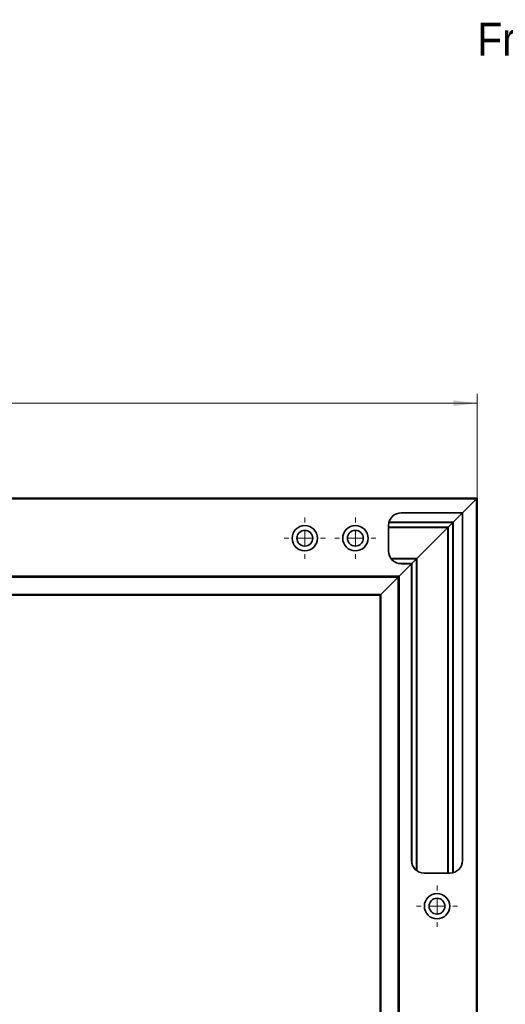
# Model space of a CAD drawing. Header units: millimetres. Extents: x 0 to 594, y 0 to 420.
# Tile 11 of 30: x 251 to 302, y 104 to 207. Entities that reach past the tile are written whole.
import ezdxf

# ---------------------------------------------------------------- set-up
doc = ezdxf.new("R2010")
doc.units = ezdxf.units.MM
doc.linetypes.add('SLD-Durchgehend', pattern=[0])
doc.styles.add('SLDTEXTSTYLE1', font='GOTHIC.TTF', dxfattribs={"width": 0.913})
doc.dimstyles.new('SLDDIMSTYLE2', dxfattribs={"dimtxt": 3.439583, "dimasz": 2.5, "dimexe": 0, "dimexo": 0.0625, "dimgap": 0.859896, "dimtad": 1, "dimlfac": 3, "dimrnd": 1e-09, "dimzin": 12, "dimdsep": 46, "dimtxsty": 'SLDTEXTSTYLE1', "dimsah": 1, "dimcen": 0.09, "dimadec": 0, "dimazin": 3, "dimtfac": 1, "dimtofl": 0, "dimtmove": 0, "dimatfit": 3, "dimfxl": 1, "dimfrac": 2, "dimtolj": 1, "dimtzin": 12, "dimarcsym": 0})

# ---------------------------------------------------------------- blocks, each defined once
blk = doc.blocks.new('_D_5')
at = {"color": 150, "linetype": 'SLD-Durchgehend', "lineweight": 0}
for p, q in [((100.66, 157.07), (100.66, 168.07)), ((299.32, 157.07), (299.32, 168.07)), ((100.66, 167.07), (299.32, 167.07))]:
    blk.add_line(p, q, dxfattribs=at)
at = {"color": 150, "linetype": 'SLD-Durchgehend', "lineweight": 18}
for points in [[(100.66, 167.07), (103.16, 166.76), (103.16, 167.38)], [(299.32, 167.07), (296.82, 167.38), (296.82, 166.76)]]:
    blk.add_solid(points, dxfattribs=at)
at = {"color": 150, "linetype": 'SLD-Durchgehend', "lineweight": 18, "insert": (189.21, 171.47), "char_height": 3.44, "attachment_point": 1, "style": 'SLDTEXTSTYLE1'}
blk.add_mtext('FB', dxfattribs=at)
blk = doc.blocks.new('SW_CENTERMARKSYMBOL_22')
at = {"color": 0, "linetype": 'SLD-Durchgehend', "lineweight": 18}
for p, q in [((0, 1.67), (0, 2.17)), ((-1.67, 0), (-2.17, 0)), ((0, 0), (-0.83, 0)), ((0, 0), (0, 0.83)), ((0, 0), (0, -0.83)), ((0, 0), (0.83, 0)), ((1.67, 0), (2.17, 0)), ((0, -1.67), (0, -2.17))]:
    blk.add_line(p, q, dxfattribs=at)
blk = doc.blocks.new('SW_CENTERMARKSYMBOL_23')
at = {"color": 0, "linetype": 'SLD-Durchgehend', "lineweight": 18}
for p, q in [((0, 1.67), (0, 2.17)), ((-1.67, 0), (-2.17, 0)), ((0, 0), (-0.83, 0)), ((0, 0), (0, 0.83)), ((0, 0), (0, -0.83)), ((0, 0), (0.83, 0)), ((1.67, 0), (2.17, 0)), ((0, -1.67), (0, -2.17))]:
    blk.add_line(p, q, dxfattribs=at)
blk = doc.blocks.new('SW_CENTERMARKSYMBOL_31')
at = {"color": 0, "linetype": 'SLD-Durchgehend', "lineweight": 18}
for p, q in [((0, 1.67), (0, 2.17)), ((-1.67, 0), (-2.17, 0)), ((0, 0), (-0.83, 0)), ((0, 0), (0, 0.83)), ((0, 0), (0, -0.83)), ((0, 0), (0.83, 0)), ((1.67, 0), (2.17, 0)), ((0, -1.67), (0, -2.17))]:
    blk.add_line(p, q, dxfattribs=at)
blk = doc.blocks.new('SW_NOTE_0_22')
at = {"color": 0, "linetype": 'Continuous', "lineweight": 0, "char_height": 3.5, "attachment_point": 2, "style": 'SLDTEXTSTYLE1'}
for s, insert in [('Frontanbindung T-Slim Alu-Rahmen', (38.99, 4.47)), ('links (Festlager)', (39.11, -0.05))]:
    blk.add_mtext(s, dxfattribs=dict(at, insert=insert))
blk = doc.blocks.new('SW_NOTE_0_23')
at = {"color": 0, "linetype": 'Continuous', "lineweight": 0, "char_height": 2.5, "attachment_point": 2, "style": 'SLDTEXTSTYLE1'}
for s, insert in [('(front connector T-Slim aluminium frame', (31.88, 3.19)), ('left fixed bearing)', (31.96, -0.31))]:
    blk.add_mtext(s, dxfattribs=dict(at, insert=insert))

msp = doc.modelspace()

# ---------------------------------------------------------------- linework, layer by layer
at = {"color": 7, "linetype": 'SLD-Durchgehend', "lineweight": 35}
for p, q in [((100.657565, 157.07373), (299.324237, 157.07373)), ((297.774238, 155.523732), (299.224231, 156.973734)), ((299.324237, 41.740402), (299.324237, 157.07373)), ((297.774238, 155.523732), (291.324231, 155.523732)), ((297.774238, 155.523732), (296.82423, 154.573733)), ((297.774238, 155.523732), (297.774238, 118.890399)), ((289.990905, 154.1904), (289.990905, 151.490399)), ((289.990905, 154.015997), (296.266499, 154.015997)), ((296.257568, 154.007066), (289.990905, 154.007066)), ((296.748641, 154.498134), (290.026896, 154.498134)), ((290.029052, 154.507065), (296.757572, 154.507065)), ((296.1909, 153.940399), (292.990906, 150.740399)), ((296.257568, 154.007066), (296.257568, 117.557067)), ((296.266499, 154.015997), (296.748641, 154.498134)), ((296.266499, 117.557067), (296.266499, 154.015997)), ((296.748641, 154.498134), (296.748641, 117.593065)), ((296.757572, 117.595216), (296.757572, 154.507065)), ((290.270272, 150.673731), (292.924238, 150.673731)), ((292.915307, 150.664801), (290.277255, 150.664801)), ((292.433165, 150.182664), (292.915307, 150.664801)), ((292.915307, 150.664801), (292.915307, 117.84342)), ((292.924238, 117.836439), (292.924238, 150.673731)), ((291.064226, 150.182664), (292.433165, 150.182664)), ((292.424235, 150.173733), (291.114075, 150.173733)), ((291.124237, 148.873731), (292.407565, 150.157068)), ((291.324231, 150.157068), (292.407565, 150.157068)), ((292.407565, 118.890399), (292.407565, 150.157068)), ((292.424235, 150.173733), (292.424235, 118.68024)), ((292.433165, 118.630386), (292.433165, 150.182664)), ((291.024231, 148.773734), (108.957572, 148.773734)), ((289.190901, 146.940399), (290.957563, 148.707066)), ((291.024231, 148.773734), (291.024231, 50.040398)), ((289.090904, 146.840398), (110.890898, 146.840398)), ((289.090904, 146.840398), (289.090904, 51.973734)), ((296.440902, 117.557067), (293.740901, 117.557067))]:
    msp.add_line(p, q, dxfattribs=at)
at = {"color": 7, "linetype": 'SLD-Durchgehend', "lineweight": 18}
for p, q in [((299.224231, 156.973734), (100.757572, 156.973734)), ((299.224231, 156.973734), (299.224231, 41.840399)), ((290.047191, 154.573733), (296.82423, 154.573733)), ((296.82423, 117.613358), (296.82423, 154.573733)), ((296.1909, 153.940399), (289.990905, 153.940399)), ((296.1909, 153.940399), (296.1909, 117.557067)), ((290.221843, 150.740399), (292.990906, 150.740399)), ((292.990906, 117.788004), (292.990906, 150.740399)), ((108.857565, 148.873731), (291.124237, 148.873731)), ((290.957563, 148.707066), (109.024239, 148.707066)), ((290.957563, 148.707066), (290.957563, 50.107066)), ((291.124237, 49.940402), (291.124237, 148.873731)), ((110.790901, 146.940399), (289.190901, 146.940399)), ((289.190901, 51.873733), (289.190901, 146.940399))]:
    msp.add_line(p, q, dxfattribs=at)
at = {"color": 7, "linetype": 'SLD-Durchgehend', "lineweight": 35, "flags": 128}
for points in [[(299.324237, 157.07373), (299.322717, 157.072215), (299.318207, 157.0677), (299.310836, 157.060334), (299.300842, 157.050336), (299.288514, 157.038012), (299.274239, 157.023732), (299.258434, 157.007937), (299.241595, 156.991099), (299.224231, 156.973734)], [(299.324237, 157.07373), (299.322717, 157.072215), (299.318207, 157.0677), (299.310836, 157.060334), (299.300842, 157.050336), (299.288514, 157.038012), (299.274239, 157.023732), (299.258434, 157.007937), (299.241595, 156.991099), (299.224231, 156.973734)], [(296.757572, 154.507065), (296.758853, 154.508347), (296.762638, 154.512141), (296.768807, 154.5183), (296.777092, 154.52659), (296.787195, 154.536693), (296.798719, 154.548222), (296.811226, 154.560729), (296.82423, 154.573733)], [(296.757572, 154.507065), (296.758585, 154.508078), (296.761585, 154.511088), (296.766503, 154.515996), (296.773168, 154.522662), (296.781384, 154.530882), (296.790901, 154.540399), (296.801431, 154.550929), (296.812656, 154.562155), (296.82423, 154.573733)], [(296.1909, 153.940399), (296.203904, 153.953407), (296.216411, 153.965909), (296.227935, 153.977438), (296.238038, 153.987541), (296.246333, 153.995831), (296.252492, 154.00199), (296.256287, 154.005785), (296.257568, 154.007066)], [(296.1909, 153.940399), (296.203904, 153.953407), (296.216411, 153.965909), (296.227935, 153.977438), (296.238038, 153.987541), (296.246333, 153.995831), (296.252492, 154.00199), (296.256287, 154.005785), (296.257568, 154.007066)], [(296.266499, 154.015997), (296.261592, 154.011085), (296.258582, 154.00808), (296.257568, 154.007066)], [(296.266499, 154.015997), (296.261592, 154.011085), (296.258582, 154.00808), (296.257568, 154.007066)], [(296.757572, 154.507065), (296.756558, 154.506052), (296.753548, 154.503047), (296.748641, 154.498134)], [(296.757572, 154.507065), (296.756558, 154.506052), (296.753548, 154.503047), (296.748641, 154.498134)], [(292.924238, 150.673731), (292.923225, 150.672718), (292.920215, 150.669713), (292.915307, 150.664801)], [(292.924238, 150.673731), (292.923225, 150.672718), (292.920215, 150.669713), (292.915307, 150.664801)], [(292.924238, 150.673731), (292.925251, 150.674745), (292.928252, 150.677755), (292.933169, 150.682662), (292.939835, 150.689328), (292.94805, 150.697548), (292.957567, 150.707065), (292.968097, 150.7176), (292.979323, 150.728821), (292.990906, 150.740399)], [(292.924238, 150.673731), (292.92552, 150.675013), (292.929305, 150.678808), (292.935474, 150.684967), (292.943759, 150.693257), (292.953862, 150.70336), (292.965385, 150.714888), (292.977892, 150.727395), (292.990906, 150.740399)], [(292.407565, 150.157068), (292.412999, 150.162497), (292.419158, 150.168657), (292.422953, 150.172451), (292.424235, 150.173733)], [(292.407565, 150.157068), (292.412999, 150.162497), (292.419158, 150.168657), (292.422953, 150.172451), (292.424235, 150.173733)], [(292.433165, 150.182664), (292.428258, 150.177751), (292.425248, 150.174746), (292.424235, 150.173733)], [(292.433165, 150.182664), (292.428258, 150.177751), (292.425248, 150.174746), (292.424235, 150.173733)], [(290.957563, 148.707066), (290.970577, 148.72007), (290.983084, 148.732577), (290.994607, 148.744105), (291.00471, 148.754208), (291.012995, 148.762498), (291.019164, 148.768658), (291.022949, 148.772452), (291.024231, 148.773734)], [(290.957563, 148.707066), (290.969146, 148.718644), (290.980372, 148.72987), (290.990902, 148.7404), (291.000419, 148.749917), (291.008634, 148.758137), (291.0153, 148.764803), (291.020217, 148.769711), (291.023218, 148.772721), (291.024231, 148.773734)], [(291.124237, 148.873731), (291.104727, 148.854225), (291.085961, 148.835465), (291.068676, 148.818174), (291.053526, 148.80302), (291.041089, 148.790587), (291.03185, 148.781343), (291.026158, 148.775656), (291.024231, 148.773734)], [(291.124237, 148.873731), (291.104727, 148.854225), (291.085961, 148.835465), (291.068676, 148.818174), (291.053526, 148.80302), (291.041089, 148.790587), (291.03185, 148.781343), (291.026158, 148.775656), (291.024231, 148.773734)], [(289.190901, 146.940399), (289.171391, 146.920889), (289.152635, 146.902133), (289.13534, 146.884843), (289.12019, 146.869688), (289.107753, 146.857251), (289.098514, 146.848012), (289.092822, 146.84232), (289.090904, 146.840398)], [(289.190901, 146.940399), (289.171391, 146.920889), (289.152635, 146.902133), (289.13534, 146.884843), (289.12019, 146.869688), (289.107753, 146.857251), (289.098514, 146.848012), (289.092822, 146.84232), (289.090904, 146.840398)]]:
    msp.add_lwpolyline(points, dxfattribs=at)
at = {"color": 7, "linetype": 'SLD-Durchgehend', "lineweight": 35}
for centre, radius in [((281.157568, 152.840399), 1.333333), ((281.157568, 152.840399), 0.833333), ((286.490901, 152.840399), 1.333333), ((286.490901, 152.840399), 0.833333), ((295.090901, 114.073733), 1.333333), ((295.090901, 114.073733), 0.833333)]:
    msp.add_circle(centre, radius, dxfattribs=at)
for centre, start, end in [((291.324235, 154.190399), 90, 180), ((291.324235, 151.490399), 180, 270), ((293.740901, 118.890399), 180, 270), ((296.440901, 118.890399), 270, 0)]:
    msp.add_arc(centre, 1.333333, start, end, dxfattribs=at)

# ---------------------------------------------------------------- block references
at = {"color": 150, "linetype": 'Continuous', "lineweight": 0}
for name, p in [('SW_NOTE_0_22', (294.549122, 202.702628)), ('SW_NOTE_0_23', (299.447501, 193.377757)), ('SW_CENTERMARKSYMBOL_22', (281.157568, 152.840399)), ('SW_CENTERMARKSYMBOL_23', (286.490901, 152.840399)), ('SW_CENTERMARKSYMBOL_31', (295.090901, 114.073733))]:
    msp.add_blockref(name, p, dxfattribs=at)

# ---------------------------------------------------------------- dimensions: what is measured, and where the dimension line sits
at = {"color": 150, "linetype": 'SLD-Durchgehend', "lineweight": 18}
dim = msp.add_linear_dim(base=(299.324235, 167.073733), p1=(100.657568, 157.073733), p2=(299.324235, 157.073733), dimstyle='SLDDIMSTYLE2', dxfattribs=at)
dim.commit()
dim.dimension.update_dxf_attribs({"geometry": '_D_5', "text_midpoint": (191.637837, 167.073733), "dimtype": 160})

doc.saveas('drawing.dxf')
